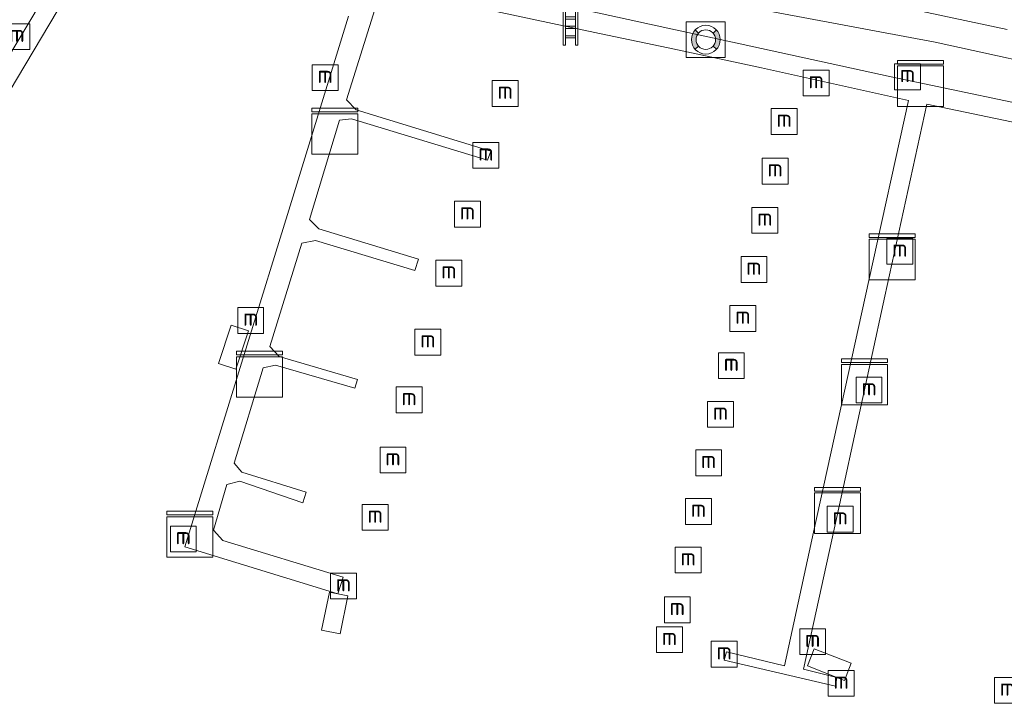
# Model space of a CAD drawing. Extents: x 141961 to 144947, y 416202 to 417778.
# Tile 85 of 122: x 143556 to 143642, y 417296 to 417355. Entities that reach past the tile are written whole.
import ezdxf
from ezdxf.enums import TextEntityAlignment as Align

# ---------------------------------------------------------------- set-up
doc = ezdxf.new("R2010")
doc.units = 0
for name, color, linetype, lineweight in [('B-ME-GR-GRAS-GV', 60, 'Continuous', 13), ('B-ME-GW-TALUD_KRUIN-G', 90, 'Continuous', 18), ('B-ME-IE-MEUBILAIR_WATERWEGMEUBILAIR-S', 150, 'Continuous', 25), ('B-ME-IE-MEUBILAIR_WEGMEUBILAIR-S', 7, 'Continuous', 25), ('B-ME-KW-KUNSTWERK_PONTON-GV', 170, 'Continuous', 18), ('B-ME-KW-KUNSTWERK_STEIGER-GV', 170, 'Continuous', 18), ('B-ME-OB-OEVERVOORZIENING-G', 7, 'Continuous', 18), ('B-ME-OG-WATER_HAVEN-GV', 170, 'Continuous', 18)]:
    doc.layers.add(name, color=color, linetype=linetype, lineweight=lineweight)
doc.layers.add('B-ME-OG-BEBOUWING_TRAP-S', color=7, linetype='Continuous')
doc.styles.add('NLCS-ISO', font='NLCS-ISO.ttf')

# ---------------------------------------------------------------- blocks, each defined once
blk = doc.blocks.new('SIE-WATER_MEERPAAL-SO')
at = {"color": 0, "linetype": 'ByBlock', "lineweight": 18}
blk.add_lwpolyline([(-1.125, -1.125), (1.125, -1.125), (1.125, 1.125), (-1.125, 1.125)], close=True, dxfattribs=at)
at = {"color": 0, "linetype": 'ByBlock', "lineweight": 18, "style": 'NLCS-ISO'}
blk.add_text('m', height=1.5, dxfattribs=at).set_placement((0, 0.283), align=Align.MIDDLE_CENTER)
blk = doc.blocks.new('SOG-WEG_TRAP-SO')
at = {"color": 0, "linetype": 'ByBlock', "lineweight": 18}
for points in [[(-0.425, -1.55), (-0.425, 1.55), (-0.625, 1.55), (-0.625, -1.55)], [(0.425, 1.55), (0.625, 1.55), (0.625, -1.55), (0.425, -1.55)]]:
    blk.add_lwpolyline(points, close=True, dxfattribs=at)
for points in [[(0.425, 0.925), (-0.425, 0.925)], [(0.425, 0.725), (-0.425, 0.725)], [(0.425, 0.1), (-0.425, 0.1)], [(0.425, -0.1), (-0.425, -0.1)], [(0.425, -0.725), (-0.425, -0.725)], [(0.425, -0.925), (-0.425, -0.925)]]:
    blk.add_lwpolyline(points, dxfattribs=at)
blk = doc.blocks.new('SKL-DATA_KAST-SO')
at = {"color": 0, "linetype": 'ByBlock', "lineweight": 18}
for points in [[(-2, 2), (2, 2), (2, 1.68), (-2, 1.68)], [(-2, 1.52), (2, 1.52), (2, -2), (-2, -2)]]:
    blk.add_lwpolyline(points, close=True, dxfattribs=at)
blk = doc.blocks.new('SOG-WATER_REDDINGSMIDDEL-SO')
at = {"linetype": 'ByBlock', "lineweight": 18}
h = blk.add_hatch(color=0, dxfattribs=at)
h.dxf.hatch_style = 1
h.paths.add_polyline_path([(1.25, 0, 0.187058), (0.923, 0.843), (0.628, 0.573, -0.187058), (0.85, 0, -0.187058), (0.628, -0.573), (0.923, -0.843, 0.187058)])
h.paths.add_polyline_path([(-0.628, 0.573), (-0.923, 0.843, 0.187058), (-1.25, 0, 0.187058), (-0.923, -0.843), (-0.628, -0.573, -0.187058), (-0.85, 0, -0.187058)])
at = {"color": 0, "linetype": 'ByBlock', "lineweight": 18}
blk.add_lwpolyline([(1.699, 1.55), (-1.699, 1.55), (-1.699, -1.55), (1.699, -1.55)], close=True, dxfattribs=at)
for points in [[(-0.628, 0.573), (-0.923, 0.843)], [(0.923, 0.843), (0.628, 0.573)], [(-0.628, -0.573), (-0.923, -0.843)], [(0.923, -0.843), (0.628, -0.573)]]:
    blk.add_lwpolyline(points, dxfattribs=at)
for radius in [1.25, 0.85]:
    blk.add_circle((0, 0), radius, dxfattribs=at)

msp = doc.modelspace()

# ---------------------------------------------------------------- linework, layer by layer
at = {"layer": 'B-ME-GR-GRAS-GV'}
for points in [[(143552.177, 417359.676, 3.572), (143558.793, 417370.416, 3.637), (143565.26, 417380.985, 3.583), (143571.911, 417391.216, 3.827), (143575.015, 417394.783, 3.781), (143577.536, 417396.352, 3.829), (143579.682, 417397.013, 3.917), (143581.256, 417397.235, 3.994), (143583.042, 417397.21, 4.019), (143585.9, 417395.964, 3.871), (143589.728, 417394.035, 3.889), (143596.993, 417390.243, 3.97), (143600.777, 417387.743, 4.091), (143601.925, 417386.276, 4.151), (143602.556, 417385.13, 4.139), (143602.963, 417383.486, 4.165), (143602.858, 417381.793, 4.023), (143601.625, 417379.166, 3.65), (143595.916, 417366.307, 2.506), (143596.613, 417364.953, 2.46), (143597.509, 417364.06, 2.429), (143603.934, 417362.634, 2.408), (143620.221, 417359.096, 2.442), (143642.051, 417354.45, 2.427)], [(143642.051, 417354.45, 2.427), (143620.221, 417359.096, 2.442), (143603.934, 417362.634, 2.408), (143597.509, 417364.06, 2.429), (143596.613, 417364.953, 2.46), (143595.916, 417366.307, 2.506), (143601.625, 417379.166, 3.65), (143602.858, 417381.793, 4.023), (143602.963, 417383.486, 4.165), (143602.556, 417385.13, 4.139), (143601.925, 417386.276, 4.151), (143600.777, 417387.743, 4.091), (143596.993, 417390.243, 3.97), (143589.728, 417394.035, 3.889), (143585.9, 417395.964, 3.871), (143583.042, 417397.21, 4.019), (143581.256, 417397.235, 3.994), (143579.682, 417397.013, 3.917), (143577.536, 417396.352, 3.829), (143575.015, 417394.783, 3.781), (143571.911, 417391.216, 3.827), (143565.26, 417380.985, 3.583), (143558.793, 417370.416, 3.637), (143552.177, 417359.676, 3.572)], [(143648.742, 417350.482, 1), (143635.784, 417353.321, 1), (143616.385, 417356.961, 1)]]:
    msp.add_polyline3d(points, dxfattribs=at)
at = {"layer": 'B-ME-GW-TALUD_KRUIN-G'}
msp.add_polyline3d([(143552.177, 417359.676, 3.572), (143558.793, 417370.416, 3.637), (143565.26, 417380.985, 3.583), (143571.911, 417391.216, 3.827), (143575.015, 417394.783, 3.781), (143577.536, 417396.352, 3.829), (143579.682, 417397.013, 3.917), (143581.256, 417397.235, 3.994), (143583.042, 417397.21, 4.019), (143585.9, 417395.964, 3.871), (143589.728, 417394.035, 3.889), (143596.993, 417390.243, 3.97), (143600.777, 417387.743, 4.091), (143601.925, 417386.276, 4.151), (143602.556, 417385.13, 4.139), (143602.963, 417383.486, 4.165), (143602.858, 417381.793, 4.023), (143601.625, 417379.166, 3.65), (143595.916, 417366.307, 2.506), (143596.613, 417364.953, 2.46), (143597.509, 417364.06, 2.429), (143603.934, 417362.634, 2.408), (143620.221, 417359.096, 2.442), (143642.051, 417354.45, 2.427)], dxfattribs=at)
at = {"layer": 'B-ME-KW-KUNSTWERK_PONTON-GV'}
for points in [[(143576.07, 417328.231, 1.217), (143574.964, 417324.889, 1.217), (143573.457, 417325.388, 1.154), (143574.563, 417328.729, 1.179)], [(143584.708, 417305.173, 1.325), (143584.037, 417301.868, 1.238), (143582.428, 417302.194, 1.269), (143583.099, 417305.5, 1.319)], [(143628.471, 417299.328, 1.219), (143627.888, 417297.829, 1.219), (143624.675, 417299.08, 1.263), (143625.259, 417300.579, 1.269)]]:
    msp.add_polyline3d(points, close=True, dxfattribs=at)
at = {"layer": 'B-ME-KW-KUNSTWERK_STEIGER-GV'}
for points in [[(143552.53, 417347.651, 1.579), (143560.405, 417360.822, 1.716), (143570.782, 417378.551, 1.478), (143575.86, 417386.917, 1.456), (143576.43, 417388.431, 1.465), (143584.024, 417385.998, 1.365), (143586.778, 417389.583, 1.64), (143590.05, 417387.428, 1.765), (143591.43, 417383.547, 1.565), (143595.142, 417382.281, 1.584), (143588.42, 417361.091, 1.465), (143588.163, 417359.752, 1.523), (143606.554, 417355.844, 1.499), (143612.534, 417354.545, 1.499), (143618.829, 417353.178, 1.499), (143631.941, 417350.331, 1.485), (143652.943, 417345.899, 1.534)], [(143560.79, 417358.357, 1.575), (143553.233, 417345.642, 1.575)], [(143647.688, 417345.29, 1.469), (143635.048, 417347.948, 1.644), (143631.407, 417331.236, 1.644), (143627.657, 417314.027, 1.582), (143624.339, 417298.796, 1.582), (143627.218, 417298.082, 1.682), (143627.112, 417297.323, 1.532), (143617.445, 417299.594, 1.613), (143617.64, 417300.31, 1.632), (143622.666, 417299.097, 1.563), (143625.213, 417310.703, 1.563), (143630.022, 417332.616, 1.638), (143633.455, 417348.26, 1.638), (143620.686, 417351.094, 1.519), (143612.555, 417352.83, 1.519), (143606.601, 417354.101, 1.519), (143587.67, 417358.142, 1.488), (143584.588, 417348.321, 1.406), (143585.43, 417347.451, 1.444), (143597.133, 417343.841, 1.536), (143596.837, 417343.073, 1.536), (143585.031, 417346.668, 1.348), (143583.99, 417346.546, 1.505), (143581.375, 417337.899, 1.448), (143582.172, 417337.101, 1.411), (143590.835, 417334.46, 1.392), (143590.532, 417333.473, 1.43), (143581.903, 417336.098, 1.448), (143580.689, 417335.855, 1.442), (143577.911, 417326.857, 1.46), (143578.744, 417325.996, 1.442), (143585.535, 417323.997, 1.448), (143585.306, 417323.256, 1.336), (143578.425, 417325.251, 1.354), (143577.338, 417325.02, 1.398), (143574.829, 417316.724, 1.454), (143575.486, 417315.949, 1.404), (143581.079, 417314.185, 1.379), (143580.779, 417313.282, 1.404), (143575.313, 417315.14, 1.398), (143574.184, 417314.875, 1.504), (143573.029, 417310.885, 1.473), (143573.832, 417309.981, 1.486), (143584.305, 417306.808, 1.486), (143583.821, 417305.359, 1.473), (143570.537, 417309.44, 1.481), (143575.961, 417327.015, 1.479), (143579.559, 417338.717, 1.434), (143584.749, 417355.597, 1.622)]]:
    msp.add_polyline3d(points, dxfattribs=at)
at = {"layer": 'B-ME-OB-OEVERVOORZIENING-G'}
msp.add_polyline3d([(143648.742, 417350.482, 1), (143635.784, 417353.321, 1), (143616.385, 417356.961, 1)], dxfattribs=at)
at = {"layer": 'B-ME-OG-WATER_HAVEN-GV'}
msp.add_polyline3d([(143616.385, 417356.961, 1), (143635.784, 417353.321, 1), (143648.742, 417350.482, 1)], dxfattribs=at)

# ---------------------------------------------------------------- block references
at = {"layer": 'B-ME-IE-MEUBILAIR_WATERWEGMEUBILAIR-S'}
for name, p in [('SOG-WATER_REDDINGSMIDDEL-SO', (143615.833, 417353.555, 1.617)), ('SIE-WATER_MEERPAAL-SO', (143555.933, 417353.814, 5.773)), ('SIE-WATER_MEERPAAL-SO', (143582.731, 417350.252, 6.186)), ('SIE-WATER_MEERPAAL-SO', (143625.428, 417349.786, 3.359)), ('SIE-WATER_MEERPAAL-SO', (143633.38, 417350.317, 6.082)), ('SIE-WATER_MEERPAAL-SO', (143598.394, 417348.874, 3.717)), ('SIE-WATER_MEERPAAL-SO', (143622.653, 417346.431, 3.879)), ('SIE-WATER_MEERPAAL-SO', (143596.712, 417343.497, 3.417)), ('SIE-WATER_MEERPAAL-SO', (143621.863, 417342.117, 3.854)), ('SIE-WATER_MEERPAAL-SO', (143595.104, 417338.38, 3.798)), ('SIE-WATER_MEERPAAL-SO', (143620.971, 417337.84, 3.823)), ('SIE-WATER_MEERPAAL-SO', (143632.708, 417335.146, 5.842)), ('SIE-WATER_MEERPAAL-SO', (143620.021, 417333.563, 3.829)), ('SIE-WATER_MEERPAAL-SO', (143593.489, 417333.247, 3.73)), ('SIE-WATER_MEERPAAL-SO', (143576.259, 417329.134, 5.873)), ('SIE-WATER_MEERPAAL-SO', (143619.06, 417329.309, 3.836)), ('SIE-WATER_MEERPAAL-SO', (143591.667, 417327.249, 3.767)), ('SIE-WATER_MEERPAAL-SO', (143618.056, 417325.204, 3.829)), ('SIE-WATER_MEERPAAL-SO', (143630.031, 417323.078, 6.104)), ('SIE-WATER_MEERPAAL-SO', (143590.031, 417322.219, 3.661)), ('SIE-WATER_MEERPAAL-SO', (143617.119, 417320.962, 3.81)), ('SIE-WATER_MEERPAAL-SO', (143588.632, 417316.991, 3.448)), ('SIE-WATER_MEERPAAL-SO', (143616.079, 417316.755, 3.829)), ('SIE-WATER_MEERPAAL-SO', (143587.088, 417312.004, 3.492)), ('SIE-WATER_MEERPAAL-SO', (143615.198, 417312.511, 3.779)), ('SIE-WATER_MEERPAAL-SO', (143627.517, 417311.851, 6.029)), ('SIE-WATER_MEERPAAL-SO', (143570.395, 417310.128, 6.054)), ('SIE-WATER_MEERPAAL-SO', (143614.307, 417308.291, 3.779)), ('SIE-WATER_MEERPAAL-SO', (143584.318, 417306.034, 6.055)), ('SIE-WATER_MEERPAAL-SO', (143613.356, 417303.957, 3.779)), ('SIE-WATER_MEERPAAL-SO', (143612.674, 417301.365, 3.779)), ('SIE-WATER_MEERPAAL-SO', (143625.126, 417301.194, 5.986)), ('SIE-WATER_MEERPAAL-SO', (143617.437, 417300.111, 5.379)), ('SIE-WATER_MEERPAAL-SO', (143627.601, 417297.568, 5.86)), ('SIE-WATER_MEERPAAL-SO', (143642.063, 417296.957, 5.743))]:
    msp.add_blockref(name, p, dxfattribs=at)
at = {"layer": 'B-ME-IE-MEUBILAIR_WEGMEUBILAIR-S'}
for p in [(143634.495, 417349.749, 1.619), (143583.581, 417345.596, 1.438), (143632.033, 417334.674, 1.677), (143577.03, 417324.448, 1.417), (143629.631, 417323.784, 1.677), (143627.279, 417312.607, 1.677), (143570.973, 417310.539, 1.542)]:
    msp.add_blockref('SKL-DATA_KAST-SO', p, dxfattribs=at)
at = {"layer": 'B-ME-OG-BEBOUWING_TRAP-S'}
msp.add_blockref('SOG-WEG_TRAP-SO', (143604.066, 417354.624, 1.614), dxfattribs=at)

doc.saveas('drawing.dxf')
